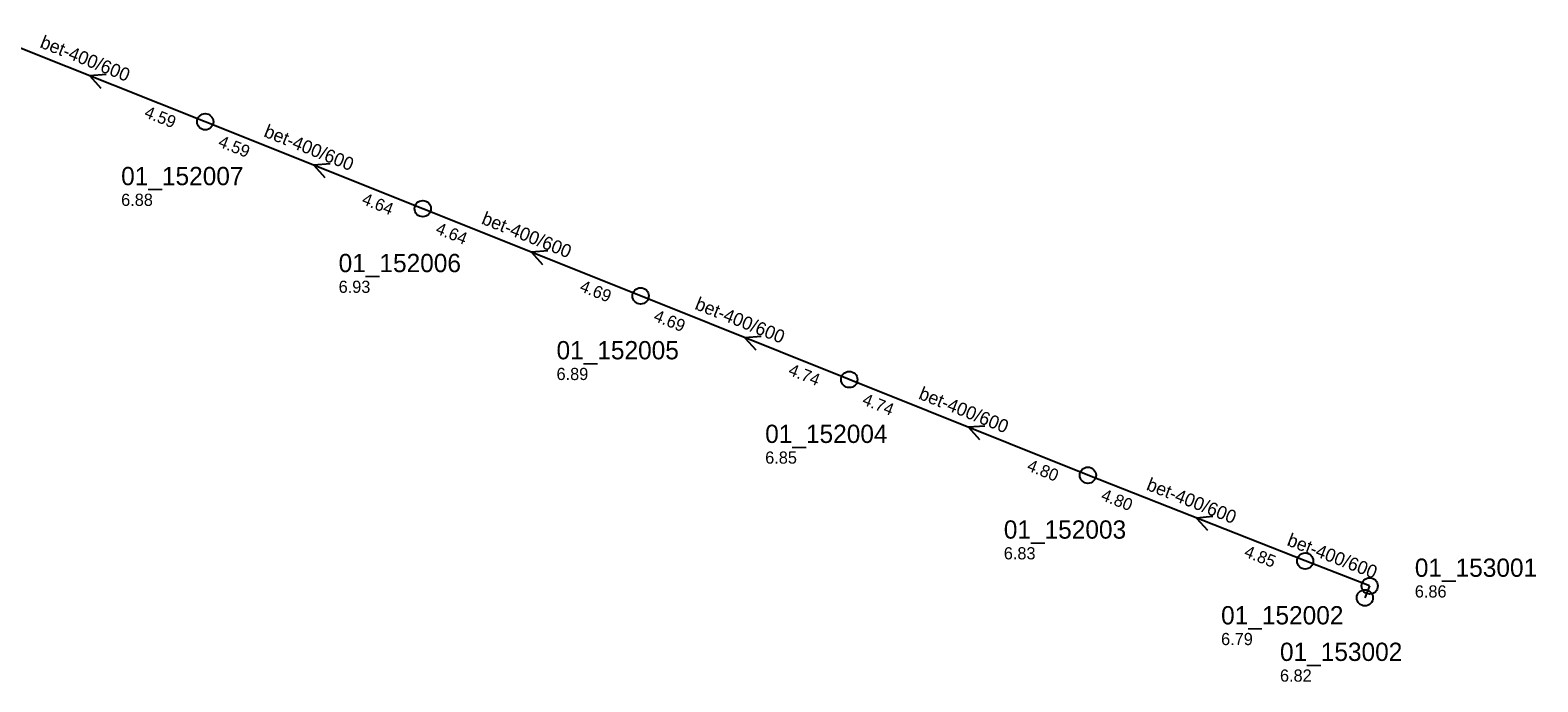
# Model space of a CAD drawing. Header units: metres. Extents: x 165560 to 166359, y 448062 to 448820.
# Tile 8 of 8: x 166211 to 166359, y 448335 to 448400. Entities that reach past the tile are written whole.
import ezdxf

# ---------------------------------------------------------------- set-up
doc = ezdxf.new("R2010")
doc.units = ezdxf.units.M

msp = doc.modelspace()

# ---------------------------------------------------------------- linework, layer by layer
at = {"layer": 'CON_BxH400x600mm', "linetype": 'Continuous'}
for points in [[(166228.249, 448390.594), (166205.551, 448399.618)], [(166249.666, 448382.025), (166228.249, 448390.594)], [(166271.129, 448373.426), (166249.666, 448382.025)], [(166291.683, 448365.188), (166271.129, 448373.426)], [(166315.183, 448355.763), (166291.683, 448365.188)], [(166336.576, 448347.311), (166315.183, 448355.763)], [(166342.931, 448344.852), (166336.576, 448347.311)]]:
    msp.add_lwpolyline(points, dxfattribs=at)
at = {"layer": 'CON_BxH500x500mm', "linetype": 'Continuous'}
msp.add_lwpolyline([(166342.931, 448344.852), (166342.457, 448343.683)], dxfattribs=at)
at = {"layer": 'NOD_inspectieput'}
for centre in [(166228.25, 448390.59), (166249.67, 448382.03), (166271.13, 448373.43), (166291.68, 448365.19), (166315.18, 448355.76), (166336.58, 448347.31), (166342.93, 448344.85), (166342.46, 448343.68)]:
    msp.add_circle(centre, 0.8, dxfattribs=at)
at = {"layer": 'PIJL'}
for points in [[(166218.5, 448395.24), (166216.9, 448395.11), (166217.97, 448393.9)], [(166240.56, 448386.44), (166238.96, 448386.31), (166240.03, 448385.11)], [(166262, 448377.86), (166260.4, 448377.73), (166261.47, 448376.52)], [(166283.01, 448369.44), (166281.41, 448369.31), (166282.47, 448368.1)], [(166305.04, 448360.61), (166303.43, 448360.48), (166304.5, 448359.27)], [(166327.48, 448351.68), (166325.88, 448351.54), (166326.95, 448350.34)]]:
    msp.add_lwpolyline(points, dxfattribs=at)

# ---------------------------------------------------------------- texts
at = {"layer": 'DMM_BxH400x600mm'}
for rotation, p in [(-21.68, (166211.88, 448397.94)), (-21.81, (166233.93, 448389.16)), (-21.83, (166255.37, 448380.57)), (-21.84, (166276.38, 448372.16)), (-21.85, (166298.42, 448363.32)), (-21.56, (166320.85, 448354.35)), (-21.15, (166334.7, 448348.88))]:
    msp.add_text('bet-400/600', height=1.3, rotation=rotation, dxfattribs=at).set_placement(p)
at = {"layer": 'INV_BxH400x600mm'}
for s, rotation, p in [('4.59', -21.68, (166222.16, 448391.08)), ('4.59', -21.81, (166229.44, 448388.18)), ('4.64', -21.81, (166243.58, 448382.52)), ('4.64', -21.83, (166250.85, 448379.61)), ('4.69', -21.83, (166265.04, 448373.93)), ('4.69', -21.84, (166272.32, 448371.01)), ('4.74', -21.84, (166285.59, 448365.69)), ('4.74', -21.85, (166292.87, 448362.77)), ('4.80', -21.85, (166309.09, 448356.27)), ('4.80', -21.56, (166316.38, 448353.35)), ('4.85', -21.56, (166330.48, 448347.78))]:
    msp.add_text(s, height=1.2, rotation=rotation, dxfattribs=at).set_placement(p)
at = {"layer": 'NLV_inspectieput'}
for s, p in [('6.88', (166219.97, 448382.3)), ('6.93', (166241.39, 448373.73)), ('6.89', (166262.85, 448365.14)), ('6.85', (166283.4, 448356.9)), ('6.83', (166306.9, 448347.47)), ('6.86', (166347.38, 448343.71)), ('6.79', (166328.3, 448339.02)), ('6.82', (166334.1, 448335.42))]:
    msp.add_text(s, height=1.2, dxfattribs=at).set_placement(p)
at = {"layer": 'NNR_inspectieput'}
for s, p in [('01_152007', (166219.97, 448384.34)), ('01_152006', (166241.39, 448375.77)), ('01_152005', (166262.85, 448367.18)), ('01_152004', (166283.4, 448358.94)), ('01_152003', (166306.9, 448349.51)), ('01_153001', (166347.38, 448345.75)), ('01_152002', (166328.3, 448341.06)), ('01_153002', (166334.1, 448337.46))]:
    msp.add_text(s, height=1.8, dxfattribs=at).set_placement(p)

doc.saveas('drawing.dxf')
